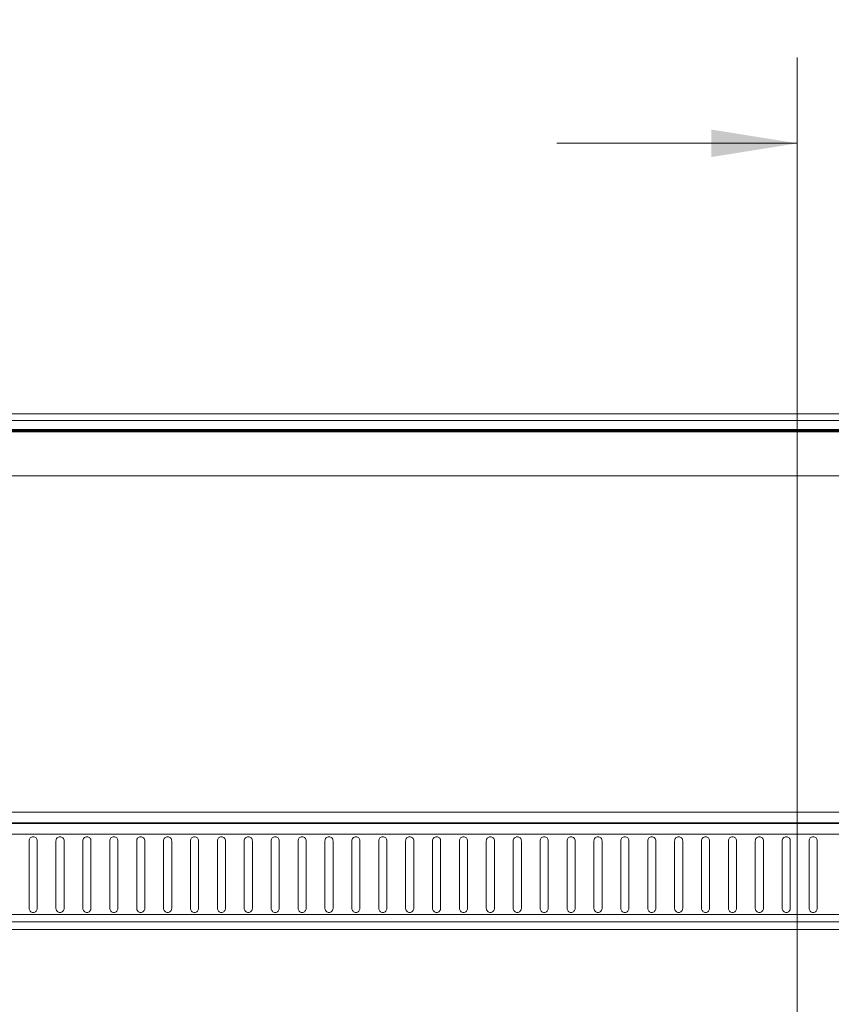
# Model space of a CAD drawing. Header units: millimetres. Extents: x 9 to 550, y 15 to 417.
# Tile 13 of 34: x 74 to 104, y 332 to 369. Entities that reach past the tile are written whole.
import ezdxf

# ---------------------------------------------------------------- set-up
doc = ezdxf.new("R2010")
doc.units = ezdxf.units.MM
doc.styles.add('SLDTEXTSTYLE3', font='TXT', dxfattribs={"width": 0.75})
doc.dimstyles.new('SLDDIMSTYLE0', dxfattribs={"dimtxt": 3.175, "dimasz": 3.175, "dimexe": 0, "dimexo": 0.0625, "dimgap": 0.79375, "dimtad": 0, "dimtih": 1, "dimtoh": 1, "dimdec": 1, "dimlfac": 4, "dimrnd": 1e-09, "dimzin": 12, "dimdsep": 46, "dimtxsty": 'SLDTEXTSTYLE3', "dimsah": 1, "dimcen": 0.09, "dimadec": 0, "dimazin": 3, "dimtfac": 1, "dimtdec": 1, "dimtofl": 0, "dimtmove": 0, "dimatfit": 3, "dimfxl": 1, "dimfrac": 2, "dimtolj": 1, "dimtzin": 12, "dimarcsym": 0})
doc.dimstyles.new('SLDDIMSTYLE2', dxfattribs={"dimtxt": 3.175, "dimasz": 3.175, "dimexe": 0, "dimexo": 0.0625, "dimgap": 0.79375, "dimtad": 0, "dimtih": 1, "dimtoh": 1, "dimdec": 1, "dimlfac": 4, "dimrnd": 1e-09, "dimzin": 4, "dimdsep": 46, "dimtxsty": 'SLDTEXTSTYLE3', "dimsah": 1, "dimcen": 0.09, "dimadec": 0, "dimazin": 1, "dimtfac": 1, "dimtdec": 1, "dimtmove": 0, "dimatfit": 0, "dimfxl": 1, "dimfrac": 2, "dimtolj": 1, "dimtzin": 12, "dimarcsym": 0})

# ---------------------------------------------------------------- blocks, each defined once
blk = doc.blocks.new('_D_2')
at = {"color": 7, "linetype": 'Continuous', "lineweight": 0}
for p, q in [((112.667, 368.786), (111.7, 368.786)), ((111.7, 368.786), (111.7, 363.746)), ((120.878, 368.786), (121.845, 368.786)), ((121.845, 368.786), (121.845, 363.746)), ((103.055, 324.183), (103.055, 367.388)), ((128.055, 324.183), (128.055, 367.388)), ((103.055, 364.213), (94.165, 364.213)), ((128.055, 364.213), (136.945, 364.213)), ((111.7, 363.746), (112.667, 363.746)), ((121.845, 363.746), (120.878, 363.746))]:
    blk.add_line(p, q, dxfattribs=at)
for points in [[(103.055, 364.213), (99.88, 364.721), (99.88, 363.705)], [(128.055, 364.213), (131.23, 363.705), (131.23, 364.721)]]:
    blk.add_solid(points, dxfattribs=at)
at = {"color": 7, "linetype": 'Continuous', "lineweight": 0, "char_height": 3.175, "attachment_point": 1, "style": 'SLDTEXTSTYLE3'}
for s, insert in [('3.94', (112.667, 367.838)), ('2X', (105.807, 363.136)), ('100.0', (111.494, 363.088))]:
    blk.add_mtext(s, dxfattribs=dict(at, insert=insert))
blk = doc.blocks.new('_D_3')
at = {"color": 7, "linetype": 'Continuous', "lineweight": 0}
for p, q in [((25.927, 344.82), (24.959, 344.82)), ((24.959, 344.82), (24.959, 339.78)), ((34.138, 344.82), (35.105, 344.82)), ((35.105, 344.82), (35.105, 339.78)), ((39.178, 340.247), (39.895, 340.247)), ((39.895, 340.247), (39.895, 322.913)), ((24.959, 339.78), (25.927, 339.78)), ((35.105, 339.78), (34.138, 339.78)), ((101.785, 322.913), (36.72, 322.913)), ((39.895, 313.813), (39.895, 322.913)), ((43.135, 313.813), (36.72, 313.813))]:
    blk.add_line(p, q, dxfattribs=at)
for points in [[(39.895, 322.913), (39.387, 319.738), (40.403, 319.738)], [(39.895, 313.813), (40.403, 316.988), (39.387, 316.988)]]:
    blk.add_solid(points, dxfattribs=at)
at = {"color": 7, "linetype": 'Continuous', "lineweight": 0, "char_height": 3.175, "attachment_point": 1, "style": 'SLDTEXTSTYLE3'}
for s, insert in [('1.43', (25.927, 343.873)), ('36.4', (25.927, 339.122))]:
    blk.add_mtext(s, dxfattribs=dict(at, insert=insert))

msp = doc.modelspace()

# ---------------------------------------------------------------- linework, layer by layer
at = {"color": 7, "linetype": 'Continuous', "lineweight": 15}
for p, q in [((182.205, 354.213), (48.905, 354.213)), ((48.905, 353.963), (182.205, 353.963)), ((182.056, 353.6), (49.053, 353.6)), ((182.055, 353.623), (49.055, 353.623)), ((163.556, 353.581), (67.554, 353.581)), ((67.554, 353.54), (163.556, 353.54)), ((163.555, 351.913), (67.554, 351.913)), ((67.554, 339.47), (163.555, 339.469)), ((67.554, 339.082), (163.551, 339.081)), ((67.554, 339.05), (163.551, 339.049)), ((163.555, 338.665), (67.554, 338.665)), ((74.64, 335.913), (74.64, 338.413)), ((74.94, 338.413), (74.94, 335.913)), ((75.635, 335.913), (75.635, 338.413)), ((75.935, 338.413), (75.935, 335.913)), ((76.63, 335.913), (76.63, 338.413)), ((76.93, 338.413), (76.93, 335.913)), ((77.625, 335.913), (77.625, 338.413)), ((77.925, 338.413), (77.925, 335.913)), ((78.62, 335.913), (78.62, 338.413)), ((78.92, 338.413), (78.92, 335.913)), ((79.615, 335.913), (79.615, 338.413)), ((79.915, 338.413), (79.915, 335.913)), ((80.61, 335.913), (80.61, 338.413)), ((80.91, 338.413), (80.91, 335.913)), ((81.605, 335.913), (81.605, 338.413)), ((81.905, 338.413), (81.905, 335.913)), ((82.599, 335.913), (82.599, 338.413)), ((82.899, 338.413), (82.899, 335.913)), ((83.594, 335.913), (83.594, 338.413)), ((83.894, 338.413), (83.894, 335.913)), ((84.589, 335.913), (84.589, 338.413)), ((84.889, 338.413), (84.889, 335.913)), ((85.584, 335.913), (85.584, 338.413)), ((85.884, 338.413), (85.884, 335.913)), ((86.579, 335.913), (86.579, 338.413)), ((86.879, 338.413), (86.879, 335.913)), ((87.574, 335.913), (87.574, 338.413)), ((87.874, 338.413), (87.874, 335.913)), ((88.569, 335.913), (88.569, 338.413)), ((88.869, 338.413), (88.869, 335.913)), ((89.564, 335.913), (89.564, 338.413)), ((89.864, 338.413), (89.864, 335.913)), ((90.558, 335.913), (90.558, 338.413)), ((90.858, 338.413), (90.858, 335.913)), ((91.553, 335.913), (91.553, 338.413)), ((91.853, 338.413), (91.853, 335.913)), ((92.548, 335.913), (92.548, 338.413)), ((92.848, 338.413), (92.848, 335.913)), ((93.543, 335.913), (93.543, 338.413)), ((93.843, 338.413), (93.843, 335.913)), ((94.538, 335.913), (94.538, 338.413)), ((94.838, 338.413), (94.838, 335.913)), ((95.533, 335.913), (95.533, 338.413)), ((95.833, 338.413), (95.833, 335.913)), ((96.528, 335.913), (96.528, 338.413)), ((96.828, 338.413), (96.828, 335.913)), ((97.523, 335.913), (97.523, 338.413)), ((97.823, 338.413), (97.823, 335.913)), ((98.517, 335.913), (98.517, 338.413)), ((98.817, 338.413), (98.817, 335.913)), ((99.512, 335.913), (99.512, 338.413)), ((99.812, 338.413), (99.812, 335.913)), ((100.507, 335.913), (100.507, 338.413)), ((100.807, 338.413), (100.807, 335.913)), ((101.502, 335.913), (101.502, 338.413)), ((101.802, 338.413), (101.802, 335.913)), ((102.497, 335.913), (102.497, 338.413)), ((102.797, 338.413), (102.797, 335.913)), ((103.492, 335.913), (103.492, 338.413)), ((103.792, 338.413), (103.792, 335.913)), ((67.55, 335.684), (163.555, 335.684)), ((163.555, 335.413), (67.549, 335.413)), ((163.555, 335.137), (67.549, 335.137))]:
    msp.add_line(p, q, dxfattribs=at)
for points in [[(74.64, 338.413), (74.64, 338.452), (74.656, 338.49), (74.711, 338.546), (74.751, 338.563), (74.81, 338.563), (74.83, 338.559), (74.867, 338.544), (74.883, 338.532), (74.925, 338.49), (74.94, 338.452), (74.94, 338.413)], [(75.635, 338.413), (75.635, 338.452), (75.651, 338.49), (75.706, 338.546), (75.746, 338.563), (75.805, 338.563), (75.825, 338.559), (75.861, 338.544), (75.878, 338.532), (75.92, 338.49), (75.935, 338.452), (75.935, 338.413)], [(76.63, 338.413), (76.63, 338.452), (76.646, 338.49), (76.701, 338.546), (76.741, 338.563), (76.8, 338.563), (76.82, 338.559), (76.856, 338.544), (76.873, 338.532), (76.915, 338.49), (76.93, 338.452), (76.93, 338.413)], [(77.625, 338.413), (77.625, 338.452), (77.641, 338.49), (77.696, 338.546), (77.735, 338.563), (77.795, 338.563), (77.815, 338.559), (77.851, 338.544), (77.868, 338.532), (77.91, 338.49), (77.925, 338.452), (77.925, 338.413)], [(78.62, 338.413), (78.62, 338.452), (78.636, 338.49), (78.691, 338.546), (78.73, 338.563), (78.79, 338.563), (78.81, 338.559), (78.846, 338.544), (78.863, 338.532), (78.904, 338.49), (78.92, 338.452), (78.92, 338.413)], [(79.615, 338.413), (79.615, 338.452), (79.631, 338.49), (79.686, 338.546), (79.725, 338.563), (79.784, 338.563), (79.804, 338.559), (79.841, 338.544), (79.858, 338.532), (79.899, 338.49), (79.915, 338.452), (79.915, 338.413)], [(80.61, 338.413), (80.61, 338.452), (80.625, 338.49), (80.681, 338.546), (80.72, 338.563), (80.779, 338.563), (80.799, 338.559), (80.836, 338.544), (80.852, 338.532), (80.894, 338.49), (80.91, 338.452), (80.91, 338.413)], [(81.605, 338.413), (81.605, 338.452), (81.62, 338.49), (81.675, 338.546), (81.715, 338.563), (81.774, 338.563), (81.794, 338.559), (81.831, 338.544), (81.847, 338.532), (81.889, 338.49), (81.905, 338.452), (81.905, 338.413)], [(82.599, 338.413), (82.599, 338.452), (82.615, 338.49), (82.67, 338.546), (82.71, 338.563), (82.769, 338.563), (82.789, 338.559), (82.826, 338.544), (82.842, 338.532), (82.884, 338.49), (82.899, 338.452), (82.899, 338.413)], [(83.594, 338.413), (83.594, 338.452), (83.61, 338.49), (83.665, 338.546), (83.705, 338.563), (83.764, 338.563), (83.784, 338.559), (83.82, 338.544), (83.837, 338.532), (83.879, 338.49), (83.894, 338.452), (83.894, 338.413)], [(84.589, 338.413), (84.589, 338.452), (84.605, 338.49), (84.66, 338.546), (84.7, 338.563), (84.759, 338.563), (84.779, 338.559), (84.815, 338.544), (84.832, 338.532), (84.874, 338.49), (84.889, 338.452), (84.889, 338.413)], [(85.584, 338.413), (85.584, 338.452), (85.6, 338.49), (85.655, 338.546), (85.694, 338.563), (85.754, 338.563), (85.774, 338.559), (85.81, 338.544), (85.827, 338.532), (85.869, 338.49), (85.884, 338.452), (85.884, 338.413)], [(86.579, 338.413), (86.579, 338.452), (86.595, 338.49), (86.65, 338.546), (86.689, 338.563), (86.749, 338.563), (86.769, 338.559), (86.805, 338.544), (86.822, 338.532), (86.863, 338.49), (86.879, 338.452), (86.879, 338.413)], [(87.574, 338.413), (87.574, 338.452), (87.59, 338.49), (87.645, 338.546), (87.684, 338.563), (87.743, 338.563), (87.763, 338.559), (87.8, 338.544), (87.817, 338.532), (87.858, 338.49), (87.874, 338.452), (87.874, 338.413)], [(88.569, 338.413), (88.569, 338.452), (88.584, 338.49), (88.64, 338.546), (88.679, 338.563), (88.738, 338.563), (88.758, 338.559), (88.795, 338.544), (88.811, 338.532), (88.853, 338.49), (88.869, 338.452), (88.869, 338.413)], [(89.564, 338.413), (89.564, 338.452), (89.579, 338.49), (89.634, 338.546), (89.674, 338.563), (89.733, 338.563), (89.753, 338.559), (89.79, 338.544), (89.806, 338.532), (89.848, 338.49), (89.864, 338.452), (89.864, 338.413)], [(90.558, 338.413), (90.558, 338.452), (90.574, 338.49), (90.629, 338.546), (90.669, 338.563), (90.728, 338.563), (90.748, 338.559), (90.785, 338.544), (90.801, 338.532), (90.843, 338.49), (90.858, 338.452), (90.858, 338.413)], [(91.553, 338.413), (91.553, 338.452), (91.569, 338.49), (91.624, 338.546), (91.664, 338.563), (91.723, 338.563), (91.743, 338.559), (91.779, 338.544), (91.796, 338.532), (91.838, 338.49), (91.853, 338.452), (91.853, 338.413)], [(92.548, 338.413), (92.548, 338.452), (92.564, 338.49), (92.619, 338.546), (92.659, 338.563), (92.718, 338.563), (92.738, 338.559), (92.774, 338.544), (92.791, 338.532), (92.833, 338.49), (92.848, 338.452), (92.848, 338.413)], [(93.543, 338.413), (93.543, 338.452), (93.559, 338.49), (93.614, 338.546), (93.653, 338.563), (93.713, 338.563), (93.733, 338.559), (93.769, 338.544), (93.786, 338.532), (93.828, 338.49), (93.843, 338.452), (93.843, 338.413)], [(94.538, 338.413), (94.538, 338.452), (94.554, 338.49), (94.609, 338.546), (94.648, 338.563), (94.708, 338.563), (94.728, 338.559), (94.764, 338.544), (94.781, 338.532), (94.822, 338.49), (94.838, 338.452), (94.838, 338.413)], [(95.533, 338.413), (95.533, 338.452), (95.549, 338.49), (95.604, 338.546), (95.643, 338.563), (95.702, 338.563), (95.722, 338.559), (95.759, 338.544), (95.776, 338.532), (95.817, 338.49), (95.833, 338.452), (95.833, 338.413)], [(96.528, 338.413), (96.528, 338.452), (96.543, 338.49), (96.599, 338.546), (96.638, 338.563), (96.697, 338.563), (96.717, 338.559), (96.754, 338.544), (96.77, 338.532), (96.812, 338.49), (96.828, 338.452), (96.828, 338.413)], [(97.523, 338.413), (97.523, 338.452), (97.538, 338.49), (97.593, 338.546), (97.633, 338.563), (97.692, 338.563), (97.712, 338.559), (97.749, 338.544), (97.765, 338.532), (97.807, 338.49), (97.823, 338.452), (97.823, 338.413)], [(98.517, 338.413), (98.517, 338.452), (98.533, 338.49), (98.588, 338.546), (98.628, 338.563), (98.687, 338.563), (98.707, 338.559), (98.744, 338.544), (98.76, 338.532), (98.802, 338.49), (98.817, 338.452), (98.817, 338.413)], [(99.512, 338.413), (99.512, 338.452), (99.528, 338.49), (99.583, 338.546), (99.623, 338.563), (99.682, 338.563), (99.702, 338.559), (99.738, 338.544), (99.755, 338.532), (99.797, 338.49), (99.812, 338.452), (99.812, 338.413)], [(100.507, 338.413), (100.507, 338.452), (100.523, 338.49), (100.578, 338.546), (100.618, 338.563), (100.677, 338.563), (100.697, 338.559), (100.733, 338.544), (100.75, 338.532), (100.792, 338.49), (100.807, 338.452), (100.807, 338.413)], [(101.502, 338.413), (101.502, 338.452), (101.518, 338.49), (101.573, 338.546), (101.612, 338.563), (101.672, 338.563), (101.692, 338.559), (101.728, 338.544), (101.745, 338.532), (101.787, 338.49), (101.802, 338.452), (101.802, 338.413)], [(102.497, 338.413), (102.497, 338.452), (102.513, 338.49), (102.568, 338.546), (102.607, 338.563), (102.667, 338.563), (102.687, 338.559), (102.723, 338.544), (102.74, 338.532), (102.781, 338.49), (102.797, 338.452), (102.797, 338.413)], [(103.492, 338.413), (103.492, 338.452), (103.508, 338.49), (103.563, 338.546), (103.602, 338.563), (103.661, 338.563), (103.681, 338.559), (103.718, 338.544), (103.735, 338.532), (103.776, 338.49), (103.792, 338.452), (103.792, 338.413)], [(74.94, 335.913), (74.94, 335.873), (74.925, 335.835), (74.869, 335.779), (74.83, 335.763), (74.771, 335.763), (74.751, 335.767), (74.715, 335.782), (74.698, 335.793), (74.656, 335.835), (74.64, 335.873), (74.64, 335.913)], [(75.935, 335.913), (75.935, 335.873), (75.919, 335.835), (75.864, 335.779), (75.825, 335.763), (75.766, 335.763), (75.746, 335.767), (75.71, 335.782), (75.693, 335.793), (75.651, 335.835), (75.635, 335.873), (75.635, 335.913)], [(76.93, 335.913), (76.93, 335.873), (76.914, 335.835), (76.859, 335.779), (76.82, 335.763), (76.761, 335.763), (76.741, 335.767), (76.704, 335.782), (76.688, 335.793), (76.646, 335.835), (76.63, 335.873), (76.63, 335.913)], [(77.925, 335.913), (77.925, 335.873), (77.909, 335.835), (77.854, 335.779), (77.815, 335.763), (77.756, 335.763), (77.736, 335.767), (77.699, 335.782), (77.683, 335.793), (77.641, 335.835), (77.625, 335.873), (77.625, 335.913)], [(78.92, 335.913), (78.92, 335.873), (78.904, 335.835), (78.849, 335.779), (78.809, 335.763), (78.75, 335.763), (78.731, 335.767), (78.694, 335.782), (78.678, 335.793), (78.636, 335.835), (78.62, 335.873), (78.62, 335.913)], [(79.915, 335.913), (79.915, 335.873), (79.899, 335.835), (79.844, 335.779), (79.804, 335.763), (79.745, 335.763), (79.725, 335.767), (79.689, 335.782), (79.672, 335.793), (79.631, 335.835), (79.615, 335.873), (79.615, 335.913)], [(80.91, 335.913), (80.91, 335.873), (80.894, 335.835), (80.839, 335.779), (80.799, 335.763), (80.74, 335.763), (80.72, 335.767), (80.684, 335.782), (80.667, 335.793), (80.625, 335.835), (80.61, 335.873), (80.61, 335.913)], [(81.905, 335.913), (81.905, 335.873), (81.889, 335.835), (81.833, 335.779), (81.794, 335.763), (81.735, 335.763), (81.715, 335.767), (81.679, 335.782), (81.662, 335.793), (81.62, 335.835), (81.605, 335.873), (81.605, 335.913)], [(82.899, 335.913), (82.899, 335.873), (82.884, 335.835), (82.828, 335.779), (82.789, 335.763), (82.73, 335.763), (82.71, 335.767), (82.674, 335.782), (82.657, 335.793), (82.615, 335.835), (82.599, 335.873), (82.599, 335.913)], [(83.894, 335.913), (83.894, 335.873), (83.878, 335.835), (83.823, 335.779), (83.784, 335.763), (83.725, 335.763), (83.705, 335.767), (83.669, 335.782), (83.652, 335.793), (83.61, 335.835), (83.594, 335.873), (83.594, 335.913)], [(84.889, 335.913), (84.889, 335.873), (84.873, 335.835), (84.818, 335.779), (84.779, 335.763), (84.72, 335.763), (84.7, 335.767), (84.663, 335.782), (84.647, 335.793), (84.605, 335.835), (84.589, 335.873), (84.589, 335.913)], [(85.884, 335.913), (85.884, 335.873), (85.868, 335.835), (85.813, 335.779), (85.774, 335.763), (85.715, 335.763), (85.695, 335.767), (85.658, 335.782), (85.642, 335.793), (85.6, 335.835), (85.584, 335.873), (85.584, 335.913)], [(86.879, 335.913), (86.879, 335.873), (86.863, 335.835), (86.808, 335.779), (86.768, 335.763), (86.709, 335.763), (86.69, 335.767), (86.653, 335.782), (86.637, 335.793), (86.595, 335.835), (86.579, 335.873), (86.579, 335.913)], [(87.874, 335.913), (87.874, 335.873), (87.858, 335.835), (87.803, 335.779), (87.763, 335.763), (87.704, 335.763), (87.684, 335.767), (87.648, 335.782), (87.631, 335.793), (87.59, 335.835), (87.574, 335.873), (87.574, 335.913)], [(88.869, 335.913), (88.869, 335.873), (88.853, 335.835), (88.798, 335.779), (88.758, 335.763), (88.699, 335.763), (88.679, 335.767), (88.643, 335.782), (88.626, 335.793), (88.584, 335.835), (88.569, 335.873), (88.569, 335.913)], [(89.864, 335.913), (89.864, 335.873), (89.848, 335.835), (89.792, 335.779), (89.753, 335.763), (89.694, 335.763), (89.674, 335.767), (89.638, 335.782), (89.621, 335.793), (89.579, 335.835), (89.564, 335.873), (89.564, 335.913)], [(90.858, 335.913), (90.858, 335.873), (90.843, 335.835), (90.787, 335.779), (90.748, 335.763), (90.689, 335.763), (90.669, 335.767), (90.633, 335.782), (90.616, 335.793), (90.574, 335.835), (90.558, 335.873), (90.558, 335.913)], [(91.853, 335.913), (91.853, 335.873), (91.837, 335.835), (91.782, 335.779), (91.743, 335.763), (91.684, 335.763), (91.664, 335.767), (91.628, 335.782), (91.611, 335.793), (91.569, 335.835), (91.553, 335.873), (91.553, 335.913)], [(92.848, 335.913), (92.848, 335.873), (92.832, 335.835), (92.777, 335.779), (92.738, 335.763), (92.679, 335.763), (92.659, 335.767), (92.622, 335.782), (92.606, 335.793), (92.564, 335.835), (92.548, 335.873), (92.548, 335.913)], [(93.843, 335.913), (93.843, 335.873), (93.827, 335.835), (93.772, 335.779), (93.733, 335.763), (93.674, 335.763), (93.654, 335.767), (93.617, 335.782), (93.601, 335.793), (93.559, 335.835), (93.543, 335.873), (93.543, 335.913)], [(94.838, 335.913), (94.838, 335.873), (94.822, 335.835), (94.767, 335.779), (94.727, 335.763), (94.668, 335.763), (94.649, 335.767), (94.612, 335.782), (94.596, 335.793), (94.554, 335.835), (94.538, 335.873), (94.538, 335.913)], [(95.833, 335.913), (95.833, 335.873), (95.817, 335.835), (95.762, 335.779), (95.722, 335.763), (95.663, 335.763), (95.643, 335.767), (95.607, 335.782), (95.59, 335.793), (95.549, 335.835), (95.533, 335.873), (95.533, 335.913)], [(96.828, 335.913), (96.828, 335.873), (96.812, 335.835), (96.757, 335.779), (96.717, 335.763), (96.658, 335.763), (96.638, 335.767), (96.602, 335.782), (96.585, 335.793), (96.543, 335.835), (96.528, 335.873), (96.528, 335.913)], [(97.823, 335.913), (97.823, 335.873), (97.807, 335.835), (97.751, 335.779), (97.712, 335.763), (97.653, 335.763), (97.633, 335.767), (97.597, 335.782), (97.58, 335.793), (97.538, 335.835), (97.523, 335.873), (97.523, 335.913)], [(98.817, 335.913), (98.817, 335.873), (98.802, 335.835), (98.746, 335.779), (98.707, 335.763), (98.648, 335.763), (98.628, 335.767), (98.592, 335.782), (98.575, 335.793), (98.533, 335.835), (98.517, 335.873), (98.517, 335.913)], [(99.812, 335.913), (99.812, 335.873), (99.796, 335.835), (99.741, 335.779), (99.702, 335.763), (99.643, 335.763), (99.623, 335.767), (99.587, 335.782), (99.57, 335.793), (99.528, 335.835), (99.512, 335.873), (99.512, 335.913)], [(100.807, 335.913), (100.807, 335.873), (100.791, 335.835), (100.736, 335.779), (100.697, 335.763), (100.638, 335.763), (100.618, 335.767), (100.581, 335.782), (100.565, 335.793), (100.523, 335.835), (100.507, 335.873), (100.507, 335.913)], [(101.802, 335.913), (101.802, 335.873), (101.786, 335.835), (101.731, 335.779), (101.692, 335.763), (101.633, 335.763), (101.613, 335.767), (101.576, 335.782), (101.56, 335.793), (101.518, 335.835), (101.502, 335.873), (101.502, 335.913)], [(102.797, 335.913), (102.797, 335.873), (102.781, 335.835), (102.726, 335.779), (102.686, 335.763), (102.627, 335.763), (102.608, 335.767), (102.571, 335.782), (102.555, 335.793), (102.513, 335.835), (102.497, 335.873), (102.497, 335.913)], [(103.792, 335.913), (103.792, 335.873), (103.776, 335.835), (103.721, 335.779), (103.681, 335.763), (103.622, 335.763), (103.602, 335.767), (103.566, 335.782), (103.549, 335.793), (103.508, 335.835), (103.492, 335.873), (103.492, 335.913)]]:
    msp.add_open_spline(points, degree=3, knots=[0, 0, 0, 0, 0.25, 0.25, 0.5, 0.5, 0.625, 0.625, 0.75, 0.75, 1, 1, 1, 1], dxfattribs=at)

# ---------------------------------------------------------------- dimensions: what is measured, and where the dimension line sits
at = {"color": 7, "linetype": 'Continuous', "lineweight": 0}
dim = msp.add_linear_dim(base=(128.055, 364.213), p1=(103.055, 322.913), p2=(128.055, 322.913), text='2X<>', dimstyle='SLDDIMSTYLE2', dxfattribs=at)
dim.commit()
dim.dimension.update_dxf_attribs({"geometry": '_D_2', "text_midpoint": (114.31, 364.213), "dimtype": 160})
dim = msp.add_linear_dim(base=(39.895, 322.913), p1=(44.405, 313.813), p2=(103.055, 322.913), angle=90, dimstyle='SLDDIMSTYLE0', dxfattribs=at)
dim.commit()
dim.dimension.update_dxf_attribs({"geometry": '_D_3', "text_midpoint": (39.895, 340.247), "dimtype": 160})

doc.saveas('drawing.dxf')
